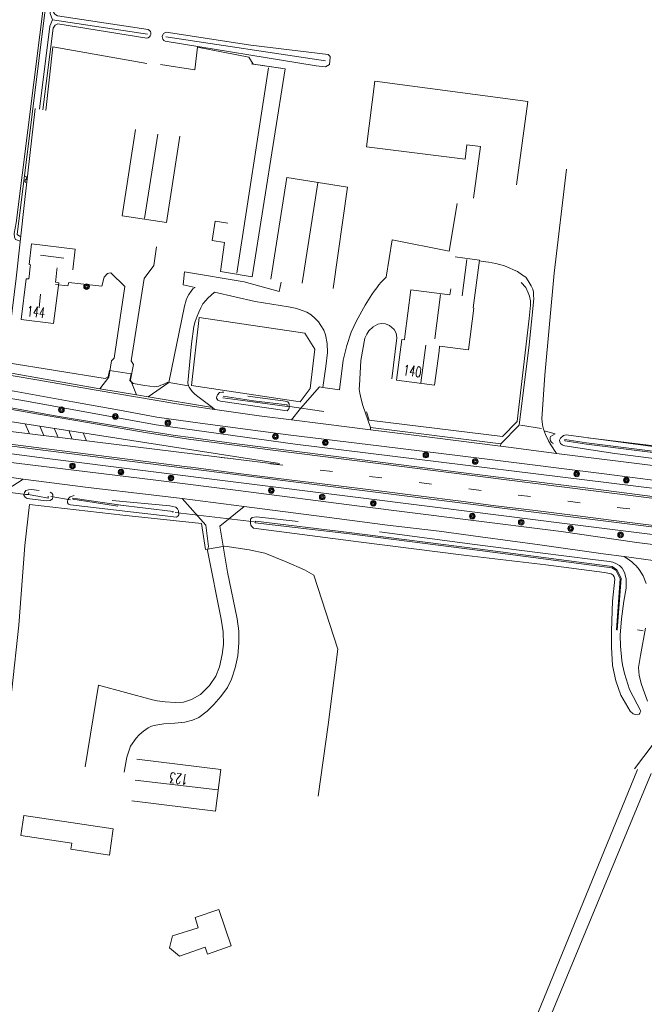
# Model space of a CAD drawing. Extents: x 177628 to 188968, y 384226 to 390673.
# Tile 25 of 256: x 179534 to 179684, y 386569 to 386805. Entities that reach past the tile are written whole.
import ezdxf

# ---------------------------------------------------------------- set-up
doc = ezdxf.new("R2010")
doc.units = 0
doc.linetypes.add('VW-3-9_STREEP', pattern=[12, 3, -9])
for name, color, linetype, lineweight in [('2901', 253, 'Continuous', 13), ('4502', 253, 'Continuous', 13), ('B-AF-HAAG-GD', 253, 'HAAG', 13), ('B-AF-HEKW-GD', 253, 'HEKWERK', 13), ('B-AF-RAST-GD', 253, 'HEKWERK', 13), ('B-AF-SCHRIK-GD', 253, 'HEKWERK', 13), ('B-BP-BOOM-GD', 253, 'Continuous', 13), ('B-GB-BOUW-GD', 14, 'Continuous', 13), ('B-GB-NOKL-GD', 14, 'Continuous', 13), ('B-MK-ASSTRP-GD', 253, 'VW-3-9_STREEP', 13), ('B-MK-STRP-GD', 253, 'Continuous', 13), ('B-TR-SLOO-GD', 253, 'Continuous', 13), ('B-VH-GOOT-GD', 253, 'Continuous', 13), ('B-VH-HFDR-GD', 8, 'Continuous', 13), ('B-VH-MATE-GD', 253, 'Continuous', 13), ('B-VH-ONVH-GD', 253, 'Continuous', 13), ('B-VH-OVRG-GD', 8, 'Continuous', 13), ('B-VH-PARW-GD', 8, 'Continuous', 13), ('B-WT-HDUIK-GD', 253, 'Continuous', 13), ('B02_T', 14, 'Continuous', 9), ('B14_F', 14, 'Continuous', 9), ('S05', 253, 'Continuous', 9), ('T03_F', 253, 'Continuous', 9), ('T04_F', 253, 'HAAG', 9), ('T07_F', 253, 'Continuous', 9), ('T09_F', 253, 'Continuous', 9), ('V06_F', 8, 'Continuous', 9), ('W01_F', 253, 'Continuous', 9)]:
    doc.layers.add(name, color=color, linetype=linetype, lineweight=lineweight)
doc.styles.add('ROMANS', font='ROMANS.shx', dxfattribs={"oblique": 45})
doc.linetypes.add('HAAG', pattern='A,4,-1,[5,TOPOCAD.SHX,S=0.35,R=0,X=-0.35,Y=-0.35],-1', length=6)
doc.linetypes.add('HEKWERK', pattern='A,7,-1.5,[1,ProvNB.shx,S=0.75,R=0,X=0,Y=0],-1.5', length=10)

# ---------------------------------------------------------------- blocks, each defined once
blk = doc.blocks.new('2901_2901', base_point=(177628.113717, 385871.174588))
at = {"layer": '2901'}
for radius in [0.675, 0.45, 0.225]:
    blk.add_circle((177628.113717, 385871.174588), radius, dxfattribs=at)

msp = doc.modelspace()

# ---------------------------------------------------------------- linework, layer by layer
at = {"layer": 'B-AF-HAAG-GD', "flags": 128}
for points in [[(179530.223, 386723.085), (179532.749, 386743.344), (179534.738, 386761.508), (179537.269, 386784.134)], [(179616.92, 386711.202), (179617.559, 386709.219), (179649.61, 386705.314), (179653.125, 386708.923), (179655.978, 386733.618), (179656.357, 386736.86), (179656.33, 386737.906), (179656.094, 386739.054), (179655.78, 386739.83), (179655.209, 386741.058), (179654.079, 386742.331)]]:
    msp.add_lwpolyline(points, dxfattribs=at)
at = {"layer": 'B-AF-HEKW-GD', "flags": 128}
msp.add_lwpolyline([(179529.018, 386627.055), (179531.682, 386644.421), (179533.386, 386660.005), (179534.809, 386679.09), (179535.952, 386688.955), (179558.357, 386686.429), (179577.249, 386684.44), (179578.233, 386678.185), (179582.86, 386678.916), (179588.731, 386678.064), (179592.462, 386677.286), (179597.634, 386675.207), (179602.048, 386673.25), (179604.25, 386671.958), (179610.043, 386654.182), (179607.701, 386636.035), (179605.324, 386618.907)], dxfattribs=at)
at = {"layer": 'B-AF-RAST-GD', "flags": 128}
for points in [[(179604.523, 386726.247), (179602.135, 386730.125), (179576.711, 386733.873), (179574.86, 386717.516)], [(179574.86, 386717.516), (179600.953, 386713.598), (179603.349, 386716.831), (179604.523, 386726.247)], [(179569.137, 386718.375), (179568.046, 386717.829), (179567.514, 386717.606), (179566.995, 386717.432), (179566.022, 386717.196), (179563.605, 386717.519), (179560.829, 386718.03), (179560.078, 386718.733), (179560.366, 386720.339), (179555.142, 386721.121), (179554.803, 386719.599), (179554.085, 386719.228), (179530.223, 386723.085)], [(179479.274, 386722.315), (179503.945, 386719.096), (179534.325, 386713.98), (179566.369, 386708.077), (179599.769, 386703.421), (179698.552, 386691.283)], [(179697.848, 386680.246), (179664.484, 386684.395), (179634.705, 386688.139), (179540.147, 386700.055), (179508.311, 386704.174), (179477.227, 386707.863)]]:
    msp.add_lwpolyline(points, dxfattribs=at)
at = {"layer": 'B-AF-SCHRIK-GD', "flags": 128}
msp.add_lwpolyline([(179683.425, 386658.586), (179682.017, 386658.832)], dxfattribs=at)
at = {"layer": 'B-GB-BOUW-GD', "flags": 128}
for points in [[(179583.575, 386756.529), (179580.55, 386757.009), (179579.824, 386752.426), (179582.78, 386751.896), (179581.815, 386744.958), (179589.446, 386743.688), (179597.333, 386793.616), (179589.262, 386794.815)], [(179561.364, 386779.066), (179558.186, 386758.349), (179568.878, 386756.751), (179572.088, 386777.443)], [(179593.927, 386743.099), (179597.755, 386767.522), (179612.381, 386765.195), (179608.917, 386740.822)], [(179546.303, 386745.379), (179546.941, 386750.282), (179536.446, 386751.574), (179535.84, 386746.631), (179536.146, 386746.58), (179536.089, 386746.078), (179535.82, 386743.747), (179535.755, 386743.139), (179535.145, 386743.196), (179533.934, 386733.426), (179541.73, 386732.465), (179542.94, 386742.24), (179542.159, 386742.366), (179542.225, 386742.918), (179542.532, 386745.375), (179542.577, 386745.831)], [(179638.219, 386748.442), (179644.071, 386747.695), (179642.566, 386736.174), (179642.703, 386736.139), (179641.432, 386726.124), (179634.486, 386726.965), (179634.355, 386725.78), (179633.229, 386717.669), (179624.159, 386718.826), (179625.386, 386728.579), (179626.077, 386728.55), (179626.17, 386729.315), (179627.607, 386740.539), (179636.972, 386739.339), (179637.149, 386740.737)], [(179561.76, 386627.819), (179581.913, 386625.309), (179580.644, 386615.265), (179560.486, 386617.739)]]:
    msp.add_lwpolyline(points, dxfattribs=at)
at = {"layer": 'B-GB-NOKL-GD', "flags": 128}
for points in [[(179585.718, 386744.554), (179593.341, 386793.875)], [(179563.582, 386757.688), (179566.759, 386777.959)], [(179601.483, 386742.121), (179605.241, 386766.211)], [(179544.168, 386748.139), (179538.599, 386748.825)], [(179641.065, 386747.857), (179639.944, 386739.095)], [(179538.576, 386739.473), (179538.227, 386736.197)], [(179633.337, 386728.797), (179634.697, 386739.438)], [(179631.181, 386727.207), (179630.014, 386718.227)], [(179561.316, 386622.769), (179581.159, 386620.386)]]:
    msp.add_lwpolyline(points, dxfattribs=at)
at = {"layer": 'B-MK-ASSTRP-GD', "flags": 128}
msp.add_lwpolyline([(179581.954, 386700.282), (179616.397, 386695.879), (179678.605, 386688.089), (179729.5, 386681.742), (179732.637, 386681.345), (179772.678, 386676.275), (179774.548, 386676.038), (179843.399, 386667.329), (179871.89, 386663.747), (179888.694, 386661.634), (179934.476, 386655.88), (179950.373, 386653.876), (179971.129, 386651.26), (179990.705, 386648.792), (179996.237, 386648.074), (180048.415, 386641.307), (180070.279, 386638.43), (180116.599, 386632.337), (180169.423, 386625.376), (180174.042, 386624.767), (180200.614, 386621.255), (180230.388, 386617.32), (180268.558, 386612.253), (180276.019, 386611.263), (180322.019, 386605.161), (180367.691, 386599.111), (180379.148, 386597.593), (180439.117, 386589.647), (180445.799, 386588.762), (180466.825, 386585.978), (180492.902, 386582.524), (180499.519, 386581.651), (180538.97, 386576.442), (180565.958, 386572.843), (180598.978, 386568.44), (180652.685, 386561.337), (180664.959, 386559.714), (180698.166, 386555.323), (180741.407, 386549.582), (180743.996, 386549.238), (180764.224, 386546.559), (180789.528, 386543.207), (180824.041, 386538.621), (180863.37, 386533.512), (180872.177, 386532.368), (180876.374, 386531.869), (180918.316, 386526.884), (180962.664, 386521.641), (180972.654, 386520.46), (181021.271, 386514.714), (181061.975, 386509.924), (181078.624, 386507.964), (181144.289, 386500.2), (181161.284, 386498.188), (181189.983, 386494.789), (181235.9, 386489.328), (181260.586, 386486.4), (181281.723, 386483.892), (181298.964, 386481.849), (181327.651, 386478.45), (181359.889, 386474.606), (181373.058, 386473.036), (181380.051, 386472.209), (181418.697, 386467.636), (181441.407, 386464.966), (181459.193, 386462.833), (181476.088, 386460.806), (181501.023, 386457.863), (181521.843, 386455.387), (181548.645, 386452.221), (181558.497, 386451.051), (181572.661, 386449.369), (181598.22, 386446.359)], dxfattribs=at)
at = {"layer": 'B-MK-STRP-GD', "flags": 128}
for points in [[(179505.391, 386716.276), (179513.237, 386714.978), (179520.602, 386713.706), (179528.429, 386712.346), (179538.066, 386710.678), (179547.571, 386709.038), (179564.182, 386706.188), (179574.665, 386704.594), (179575.397, 386704.482), (179593.137, 386702.152), (179621.044, 386698.631), (179649.942, 386695.002), (179678.463, 386691.405), (179704.043, 386688.175), (179733.046, 386684.529), (179735.326, 386684.243), (179773.079, 386679.454), (179773.708, 386679.374)], [(179501.81, 386713.501), (179595.99, 386698.85)], [(179501.386, 386710.189), (179595.954, 386698.552)], [(179686.636, 386683.859), (179676.358, 386685.145), (179665.814, 386686.464), (179656.832, 386687.571), (179647.898, 386688.685), (179639.619, 386689.735), (179629.379, 386691.01), (179619.854, 386692.214), (179608.296, 386693.662), (179599.007, 386694.834), (179586.774, 386696.372), (179574.662, 386697.92), (179573.837, 386698.025), (179560.766, 386699.698), (179546.262, 386701.558), (179535.076, 386702.97), (179524.419, 386704.313), (179509.198, 386706.256)], [(179534.908, 386708.352), (179535.922, 386705.94)], [(179538.389, 386707.811), (179539.353, 386705.517)], [(179541.871, 386707.269), (179542.784, 386705.095)], [(179545.352, 386706.728), (179546.216, 386704.673)], [(179548.834, 386706.186), (179549.647, 386704.251)]]:
    msp.add_lwpolyline(points, dxfattribs=at)
at = {"layer": 'B-TR-SLOO-GD', "flags": 128}
for points in [[(179588.423, 386715.01), (179597.396, 386713.829), (179598.005, 386713.597), (179598.304, 386713.117), (179598.373, 386712.743), (179598.366, 386712.216), (179598.257, 386711.912), (179597.872, 386711.496), (179581.795, 386713.798), (179581.171, 386714.031), (179580.908, 386714.514), (179580.94, 386714.99), (179581.086, 386715.343), (179581.619, 386715.845), (179582.229, 386715.949), (179582.651, 386715.917)], [(179582.446, 386715.006), (179589.754, 386713.857), (179597.825, 386712.873), (179597.832, 386712.525), (179589.604, 386713.609), (179582.404, 386714.597)], [(179700.332, 386698.169), (179676.618, 386701.25), (179664.561, 386703.044), (179664.263, 386703.125), (179663.936, 386703.264), (179663.546, 386703.642), (179663.377, 386704.016), (179663.338, 386704.402), (179663.534, 386704.925), (179664.274, 386705.552), (179664.891, 386705.715), (179693.511, 386701.835)], [(179664.606, 386704.262), (179664.568, 386704.567), (179669.795, 386703.79), (179695.934, 386700.536), (179727.273, 386696.567), (179750.455, 386693.724), (179766.388, 386691.858)], [(179664.606, 386704.262), (179669.82, 386703.474), (179695.88, 386700.18), (179727.25, 386696.309), (179750.382, 386693.414), (179766.396, 386691.432)], [(179538.24, 386692.32), (179536.436, 386692.577), (179535.65, 386692.528), (179535.025, 386692.319), (179534.704, 386691.882), (179534.574, 386691.242), (179534.865, 386690.76), (179535.363, 386690.431), (179539.914, 386689.876), (179540.886, 386689.905), (179541.469, 386690.304), (179541.562, 386690.781), (179541.5, 386691.364), (179541.285, 386691.727), (179540.861, 386691.931)], [(179540.45, 386690.983), (179540.41, 386690.516), (179537.926, 386690.973), (179535.627, 386691.351), (179535.002, 386691.348), (179535.69, 386691.46), (179535.727, 386691.832)], [(179555.761, 386689.949), (179569.648, 386688.621), (179571.069, 386688.291), (179571.529, 386687.944), (179571.772, 386687.425), (179571.817, 386686.506), (179571.668, 386686.246), (179571.235, 386685.917), (179545.743, 386688.872), (179545.312, 386689.017), (179545.047, 386689.379), (179545.032, 386689.702), (179545.163, 386690.134), (179545.455, 386690.604), (179545.686, 386690.826), (179546.623, 386691.15)], [(179570.404, 386687.076), (179570.423, 386687.256), (179557.188, 386688.906), (179558.476, 386688.722), (179546.314, 386690.463), (179546.307, 386690.22), (179557.15, 386688.605)], [(179600.47, 386684.903), (179590.506, 386686.023), (179589.411, 386685.825), (179589.064, 386685.419), (179589.018, 386685.03), (179589.001, 386684.382), (179589.129, 386684.021), (179589.293, 386683.752), (179589.794, 386683.252), (179614.967, 386680.012), (179640.928, 386676.702), (179660.026, 386674.472), (179674.12, 386672.617), (179675.717, 386672.304), (179676.183, 386672.01), (179676.463, 386671.612), (179676.62, 386671.029), (179676.078, 386665.775), (179675.82, 386658.586), (179675.825, 386654.678), (179676.063, 386650.262), (179676.831, 386646.612), (179678.069, 386643.199), (179680.295, 386639.338), (179681.015, 386638.701), (179681.526, 386638.502), (179682.025, 386638.468), (179682.433, 386638.621), (179682.616, 386638.838), (179682.874, 386639.354), (179680.127, 386644.502), (179678.907, 386648.341), (179678.453, 386650.477), (179678.282, 386651.47), (179677.985, 386654.959), (179677.915, 386657.542), (179678.179, 386661.488), (179678.807, 386665.772), (179679.32, 386668.865), (179679.308, 386671.081), (179678.923, 386672.604), (179678.344, 386673.65), (179677.742, 386674.281), (179676.997, 386674.745), (179676.115, 386675.112), (179675.341, 386675.302), (179671.341, 386675.777), (179658.653, 386677.343), (179642.979, 386679.381), (179620.035, 386682.368)], [(179677.188, 386658.797), (179678.115, 386671.275), (179677.092, 386673.284), (179675.971, 386674.046), (179644.268, 386678.217), (179612.775, 386682.201), (179590.267, 386684.948), (179590.155, 386684.527)], [(179677.021, 386658.828), (179677.905, 386671.096), (179676.877, 386673.207), (179675.856, 386673.743), (179644.167, 386677.914), (179612.8, 386681.915), (179590.155, 386684.527)]]:
    msp.add_lwpolyline(points, dxfattribs=at)
at = {"layer": 'B-VH-GOOT-GD', "flags": 128}
for points in [[(179527.676, 386720.634), (179527.827, 386721.118), (179552.839, 386716.77), (179561.662, 386715.298), (179564.443, 386714.835), (179579.869, 386712.262), (179579.858, 386711.885)], [(179617.847, 386706.908), (179617.914, 386707.475), (179649.198, 386703.528), (179649.112, 386702.969)]]:
    msp.add_lwpolyline(points, dxfattribs=at)
at = {"layer": 'B-VH-HFDR-GD', "flags": 128}
for points in [[(179773.875, 386679.733), (179773.126, 386679.828), (179740.469, 386683.961), (179733.094, 386684.903), (179718.441, 386686.774), (179701.325, 386688.96), (179699.258, 386689.16), (179672.049, 386692.619), (179639.589, 386696.681), (179612.754, 386700.081), (179583.915, 386703.758), (179574.721, 386705.037), (179570.912, 386705.567), (179562.388, 386706.865), (179553.686, 386708.336), (179542.09, 386710.301), (179530.567, 386712.336), (179517.704, 386714.607), (179504.006, 386716.821)], [(179508.542, 386705.96), (179540.378, 386701.84), (179573.784, 386697.606), (179575.887, 386697.34), (179606.358, 386693.514), (179634.93, 386689.925), (179664.709, 386686.181), (179698.288, 386682.005), (179700.348, 386681.713), (179718.223, 386679.514), (179725.551, 386678.612), (179732.18, 386677.783), (179741.526, 386676.615), (179772.238, 386672.785), (179773.367, 386672.645)]]:
    msp.add_lwpolyline(points, dxfattribs=at)
at = {"layer": 'B-VH-MATE-GD', "flags": 128}
for points in [[(179569.422, 386718.252), (179574.142, 386717.494)], [(179653.906, 386708.039), (179659.004, 386707.228)]]:
    msp.add_lwpolyline(points, dxfattribs=at)
at = {"layer": 'B-VH-ONVH-GD', "flags": 128}
for points in [[(179665.017, 386769.494), (179662.029, 386744.501), (179659.814, 386720.022), (179659.04, 386709.584), (179659.1, 386708.786), (179659.191, 386708.178), (179659.3, 386707.679), (179659.479, 386707.072), (179659.963, 386705.783), (179660.688, 386704.249), (179661.248, 386703.33), (179662.578, 386701.256)], [(179649.198, 386703.528), (179653.622, 386708.02), (179656.049, 386727.334), (179657.112, 386738.395), (179657.096, 386739.203), (179657.023, 386740.009), (179656.862, 386740.719), (179656.521, 386741.517), (179655.805, 386742.712), (179655.182, 386743.543), (179654.398, 386744.071), (179653.199, 386744.903), (179652.249, 386745.362), (179651.223, 386745.823), (179650.107, 386746.29), (179648.918, 386746.655), (179647.992, 386746.87), (179646.248, 386747.206), (179644.96, 386747.347), (179643.996, 386747.498)], [(179575.748, 386741.083), (179572.842, 386741.766), (179573.145, 386744.862), (179587.504, 386742.449), (179595.914, 386740.144), (179596.409, 386742.347)], [(179564.443, 386714.835), (179569.422, 386718.252), (179573.167, 386736.612), (179573.592, 386738.027), (179573.822, 386738.672), (179574.211, 386739.388), (179574.75, 386740.213), (179575.216, 386740.789), (179575.748, 386741.083)], [(179580.465, 386711.796), (179579.869, 386712.262), (179576.025, 386715.166), (179575.617, 386715.566), (179575.047, 386716.136), (179574.638, 386716.665), (179574.316, 386717.155), (179574.142, 386717.494), (179573.979, 386718.177), (179574.847, 386727.564), (179575.433, 386731.757), (179575.756, 386732.921), (179576.191, 386734.194), (179576.597, 386735.15), (179577.119, 386736.238), (179577.621, 386737.188), (179578.277, 386738.01), (179578.822, 386738.562), (179580.392, 386739.992)], [(179590.129, 386737.704), (179580.392, 386739.992)], [(179606.415, 386717.085), (179607.119, 386722.08), (179607.54, 386725.497), (179607.499, 386727.63), (179607.084, 386729.693), (179606.663, 386730.815), (179605.934, 386731.965), (179605.345, 386732.835), (179604.619, 386733.64), (179603.615, 386734.545), (179602.586, 386735.155), (179601.685, 386735.525), (179600.586, 386735.888), (179599.739, 386736.104), (179598.962, 386736.291), (179598.16, 386736.468), (179590.129, 386737.704)]]:
    msp.add_lwpolyline(points, dxfattribs=at)
at = {"layer": 'B-VH-OVRG-GD', "flags": 128}
for points in [[(179598.861, 386709.269), (179601.037, 386712.032), (179605.608, 386717.193), (179606.415, 386717.085), (179610.46, 386716.541), (179611.314, 386723.601), (179612.177, 386727.182), (179613.265, 386730.404), (179614.48, 386733.101), (179616.634, 386736.84), (179618.186, 386739.387), (179618.73, 386740.218), (179619.37, 386741.054), (179619.889, 386741.723), (179620.446, 386742.376), (179621.65, 386743.567), (179623.117, 386752.528), (179636.75, 386749.8), (179638.716, 386761.305)], [(179566.482, 386750.845), (179565.826, 386746.4), (179563.485, 386743.254), (179560.39, 386723.494), (179560.888, 386722.612), (179560.199, 386718.887), (179561.662, 386715.298)], [(179542.202, 386741.779), (179545.146, 386741.459), (179545.417, 386742.327), (179553.308, 386741.391), (179553.844, 386743.602), (179554.705, 386744.429), (179554.958, 386744.569), (179555.487, 386744.652), (179558.821, 386741.325), (179556.255, 386724.13), (179555.608, 386723.489), (179555.013, 386719.518), (179552.839, 386716.77)], [(179617.914, 386707.475), (179616.001, 386712.779), (179615.637, 386714.257), (179615.314, 386715.703), (179615.185, 386716.699), (179615.208, 386717.586), (179615.574, 386723.586), (179616.507, 386728.941), (179616.983, 386729.915), (179617.475, 386730.716), (179618.512, 386731.614), (179619.604, 386732.268), (179620.559, 386732.474), (179621.504, 386732.407), (179622.414, 386731.976), (179623.595, 386730.97), (179624.053, 386730.163), (179624.184, 386728.976), (179622.983, 386719.19)], [(179524.191, 386628.332), (179527.08, 386658.071), (179528.087, 386671.711), (179528.523, 386684.46), (179529.195, 386691.675), (179534.428, 386695.076)], [(179572.621, 386690.377), (179578.288, 386683.978), (179578.971, 386678.906), (179578.698, 386677.931), (179581.987, 386661.424), (179582.451, 386658.357), (179582.517, 386655.367), (179582.268, 386652.923), (179581.589, 386649.97), (179580.678, 386647.687), (179579.181, 386645.484), (179577.006, 386643.282), (179574.859, 386642.08), (179572.899, 386641.503), (179570.987, 386641.431), (179568.512, 386641.567), (179566.6, 386641.785), (179565.46, 386642.037), (179552.484, 386645.578), (179549.276, 386625.906)], [(179558.7, 386624.685), (179559.309, 386628.24), (179560.228, 386630.881), (179561.585, 386632.863), (179562.261, 386633.643), (179563.335, 386634.521), (179564.444, 386635.352), (179565.281, 386635.718), (179566.257, 386635.974), (179568.174, 386636.235), (179570.876, 386636.443), (179573.257, 386636.695), (179575.106, 386637.127), (179576.645, 386637.831), (179578.656, 386639.339), (179580.243, 386640.911), (179581.948, 386642.818), (179583.529, 386645.008), (179584.483, 386647.025), (179585.356, 386649.75), (179585.983, 386652.575), (179586.265, 386655.772), (179586.216, 386658.514), (179585.813, 386661.477), (179583.516, 386672.676), (179581.645, 386683.737), (179587.52, 386688.524)], [(179684.104, 386669.978), (179683.413, 386671.833), (179682.455, 386673.344), (179681.721, 386674.207), (179681.179, 386674.713), (179680.672, 386675.159), (179680.158, 386675.628), (179678.81, 386676.451)], [(179684.475, 386641.696), (179683.005, 386645.693), (179682.421, 386647.887), (179682.306, 386649.774), (179682.756, 386652.693), (179684.004, 386659.291)], [(179681.31, 386625.478), (179685.812, 386631.38)]]:
    msp.add_lwpolyline(points, dxfattribs=at)
at = {"layer": 'B-VH-PARW-GD', "flags": 128}
for points in [[(179506.371, 386724.199), (179523.399, 386721.378), (179527.676, 386720.634), (179537.663, 386718.896), (179551.94, 386716.433), (179571.314, 386713.132), (179579.858, 386711.885), (179580.465, 386711.796), (179591.139, 386710.237), (179598.861, 386709.269), (179606.488, 386708.314), (179617.847, 386706.908), (179627.65, 386705.695), (179649.112, 386702.969), (179651.026, 386702.726), (179662.578, 386701.256), (179668.973, 386700.443), (179693.501, 386697.4)], [(179702.264, 386692.746), (179699.334, 386693.082), (179674.698, 386696.238), (179644.63, 386700.005), (179620.544, 386702.986), (179598.082, 386705.736), (179576.923, 386708.502), (179566.542, 386709.958), (179557.583, 386711.591), (179546.363, 386713.608), (179532.266, 386716.198), (179518.854, 386718.509), (179505.14, 386720.715)], [(179511.125, 386701.553), (179540.041, 386698.05), (179566.284, 386694.839), (179586.037, 386692.307), (179614.633, 386688.662), (179640.741, 386685.391), (179663.701, 386682.47), (179681.89, 386679.826), (179690.894, 386678.681), (179697.8, 386677.804)], [(179695.639, 386674.341), (179691.065, 386674.827), (179690.445, 386674.909), (179678.81, 386676.451), (179673.799, 386677.115), (179658.587, 386679.273), (179644.344, 386681.2), (179634.417, 386682.543), (179621.946, 386683.978), (179606.742, 386685.979), (179587.52, 386688.524), (179572.621, 386690.377), (179565.202, 386691.299), (179550.034, 386693.046), (179534.428, 386695.076), (179523.214, 386696.616), (179511.024, 386698.291)]]:
    msp.add_lwpolyline(points, dxfattribs=at)
at = {"layer": 'B-WT-HDUIK-GD', "flags": 128}
for points in [[(179606.676, 386711.314), (179597.928, 386712.568)], [(179523.1, 386692.891), (179535.033, 386691.39)], [(179541.036, 386690.878), (179545.757, 386690.073)], [(179590.008, 386684.775), (179570.953, 386687.05)]]:
    msp.add_lwpolyline(points, dxfattribs=at)
at = {"layer": 'B02_T', "linetype": 'Continuous'}
for points in [[(179589.679, 386794.753), (179589.68, 386794.76)], [(179589.68, 386794.76), (179596.78, 386793.7), (179596.78, 386793.698)]]:
    msp.add_lwpolyline(points, dxfattribs=at)
at = {"layer": 'B14_F', "linetype": 'Continuous'}
for points in [[(179642.653, 386762.53), (179644.317, 386774.989), (179641.048, 386775.404), (179640.604, 386771.913), (179616.9, 386774.928), (179618.901, 386790.661), (179655.668, 386785.75), (179652.997, 386765.751)], [(179540.482, 386613.388), (179534.602, 386614.274), (179533.875, 386609.45), (179546.11, 386607.607), (179545.89, 386606.148), (179555.121, 386604.758)], [(179555.979, 386610.456), (179556.067, 386611.041), (179540.482, 386613.388)], [(179555.121, 386604.758), (179555.979, 386610.456)], [(179581.393, 386591.693), (179584.402, 386582.919), (179578.669, 386580.953), (179578.11, 386582.584), (179571.947, 386580.47), (179569.601, 386582.485), (179570.302, 386585.316), (179576.497, 386587.304), (179575.714, 386589.745), (179581.393, 386591.693)]]:
    msp.add_lwpolyline(points, dxfattribs=at)
at = {"layer": 'S05'}
for centre, start, end in [((179534.795, 386767.425), 300.93775, 64.79278), ((179535.245, 386767.448), 61.98519, 64.79278), ((179535.232, 386766.696), 120.93775, 244.79278), ((179535.682, 386766.719), 120.93775, 206.05286)]:
    msp.add_arc(centre, 0.425, start, end, dxfattribs=at)
at = {"layer": 'T03_F', "linetype": 'Continuous'}
msp.add_lwpolyline([(179589.68, 386794.76), (179588.614, 386796.43), (179576.34, 386798.87), (179575.662, 386793.415)], dxfattribs=at)
at = {"layer": 'T04_F', "linetype": 'HAAG'}
for points in [[(179564.106, 386794.893), (179541.549, 386798.902), (179539.817, 386783.598)], [(179575.662, 386793.415), (179567.392, 386794.658)]]:
    msp.add_lwpolyline(points, dxfattribs=at)
at = {"layer": 'T07_F', "linetype": 'Continuous'}
for points in [[(179541.478, 386805.418), (179564.286, 386801.996)], [(179568.66, 386801.339), (179607.031, 386795.582)]]:
    msp.add_lwpolyline(points, dxfattribs=at)
at = {"layer": 'T09_F', "linetype": 'Continuous'}
for points in [[(179405.154, 387002.531), (179483.517, 386987.299), (179556.636, 386974.327), (179559.159, 386973.503), (179559.703, 386973.217), (179554.403, 386928.724), (179546.658, 386864.127), (179542.625, 386835.58), (179532.691, 386756.6), (179532.272, 386754.075), (179532.287, 386753.226), (179532.546, 386752.597), (179533.719, 386752.199)], [(179564.485, 386803.063), (179542.694, 386806.382), (179542.25, 386806.567), (179542.089, 386806.689), (179541.848, 386806.974), (179541.628, 386807.42), (179541.819, 386812.251), (179547.057, 386853.186), (179552.272, 386893.453), (179557.419, 386932.73), (179557.543, 386933.194), (179557.828, 386933.536), (179558.254, 386933.695), (179559.245, 386933.73), (179568.536, 386932.057), (179568.901, 386932.136), (179569.329, 386932.699), (179569.353, 386933.366), (179569.298, 386934.297), (179568.856, 386934.886), (179568.111, 386935.274), (179560.031, 386936.637), (179559.526, 386936.842), (179559.204, 386937.087)], [(179539.131, 386783.743), (179541.575, 386803.365), (179542.077, 386804.157), (179542.726, 386804.475), (179564.1, 386801.001)], [(179568.551, 386800.278), (179604.799, 386794.386), (179607.061, 386794.089), (179607.995, 386794.65), (179608.207, 386796.367), (179608.148, 386796.59), (179607.726, 386797.037), (179589.117, 386799.312), (179568.77, 386802.411)], [(179706.663, 386700.273), (179703.927, 386700.877), (179670.15, 386705.002)]]:
    msp.add_lwpolyline(points, dxfattribs=at)
at = {"layer": 'T09_F', "linetype": 'Continuous', "extrusion": (0, 0, -1)}
for centre, radius, start, end in [((-179564.007, 386802.085), 1.088, 116.0462, 265.10586), ((-179568.94, 386801.316), 1.108, 290.52886, 81.19543)]:
    msp.add_arc(centre, radius, start, end, dxfattribs=at)
at = {"layer": 'V06_F', "linetype": 'Continuous'}
for points in [[(179659.631, 386706.667), (179662.26, 386705.922), (179661.166, 386705.331)], [(179682.028, 386625.27), (179650.888, 386549.177), (179646.633, 386528.953), (179616.076, 386453.954), (179577.644, 386481.101), (179530.282, 386516.673), (179524.309, 386519.632), (179518.959, 386521.573), (179514.229, 386522.31), (179509.364, 386522.464), (179506.623, 386521.42)], [(179685.362, 386624.329), (179653.768, 386548.299), (179649.513, 386528.071), (179618.718, 386452.487), (179654.514, 386441.8), (179691.392, 386431.35), (179740.844, 386418.239), (179790.1, 386401.967), (179802.918, 386433.611), (179820.714, 386480.234), (179834.59, 386513.63)]]:
    msp.add_lwpolyline(points, dxfattribs=at)
for centre, radius, start, end in [((179662.178, 386704.786), 1.15, 151.68097, 224.78046), ((179673.56, 386716.701), 17.628, 226.21194, 228.37619)]:
    msp.add_arc(centre, radius, start, end, dxfattribs=at)
at = {"layer": 'W01_F', "linetype": 'Continuous'}
for points in [[(179533.847, 386753.373), (179533.807, 386753.353), (179533.484, 386753.462), (179532.97, 386753.853), (179543.888, 386841.263), (179552.597, 386908.432), (179558.177, 386952.76), (179560.603, 386973.216), (179560.543, 386973.991), (179560.135, 386974.273), (179558.955, 386974.926), (179458.564, 386992.809), (179403.785, 387003.145)], [(179558.436, 386934.807), (179557.682, 386934.597), (179557.271, 386934.233), (179556.832, 386932.944), (179542.843, 386824.975), (179540.885, 386806.949), (179541.478, 386805.418)], [(179541.478, 386805.418), (179540.802, 386803.85), (179538.323, 386783.913)]]:
    msp.add_lwpolyline(points, dxfattribs=at)

# ---------------------------------------------------------------- block references
at = {"layer": 'B-BP-BOOM-GD'}
for p in [(179549.633, 386741.3, 22.027), (179543.61, 386711.714, 21.937), (179556.561, 386710.125, 21.913), (179569.191, 386708.574, 21.958), (179582.325, 386706.796, 21.967), (179595.043, 386705.318, 22.054), (179607.019, 386703.831, 22.033), (179631.18, 386700.847, 22.126), (179643.05, 386699.308, 22.153), (179546.256, 386698.224, 21.925), (179557.927, 386696.763, 21.952), (179667.439, 386696.315, 22.258), (179569.93, 386695.336, 21.997), (179679.368, 386694.816, 22.339), (179594.038, 386692.333, 22.066), (179606.275, 386690.749, 22.192), (179618.575, 386689.255, 22.234), (179642.349, 386686.167, 22.262), (179654.106, 386684.697, 22.283), (179665.985, 386683.209, 22.283), (179677.981, 386681.668, 22.295)]:
    msp.add_blockref('2901_2901', p, dxfattribs=at)

# ---------------------------------------------------------------- texts
at = {"layer": '4502', "style": 'ROMANS', "width": 0.68}
for s, rotation, p in [('144', 353.29976, (179535.17, 386734.259, 21.816)), ('140', 351.88752, (179625.615, 386720.107, 22.234)), ('123', 172.29723, (179574.096, 386624.062))]:
    msp.add_text(s, height=2.5, rotation=rotation, dxfattribs=at).set_placement(p)

doc.saveas('drawing.dxf')
